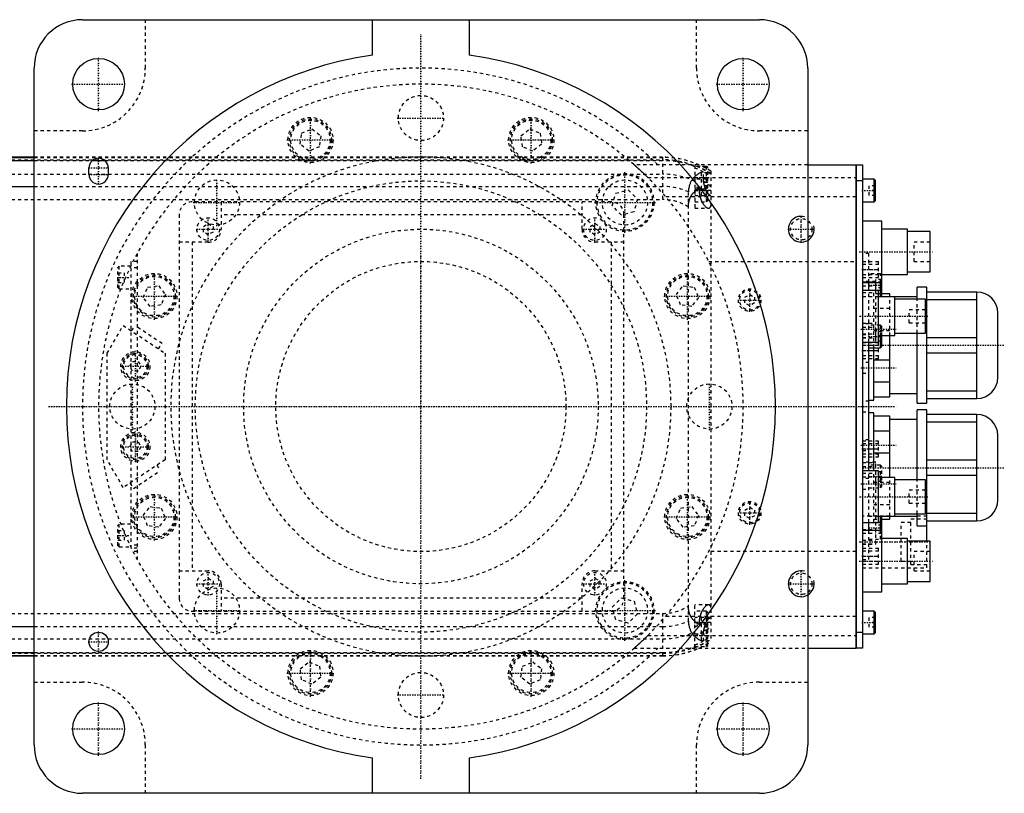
# Model space of a CAD drawing. Extents: x -706 to 181, y -120 to 120.
# Tile 11 of 11: x -124 to 181, y -120 to 120. Entities that reach past the tile are written whole.
import ezdxf

# ---------------------------------------------------------------- set-up
doc = ezdxf.new("R2010")
doc.units = 0
doc.linetypes.add('CENTER', pattern=[1.5, 0.45, -0.5, 0.05, -0.5])
doc.linetypes.add('DASHED', pattern=[2, 1, -1])
for name, color, linetype in [('AM_0', 7, 'CONTINUOUS'), ('AM_10', 7, 'CONTINUOUS'), ('AM_3', 7, 'DASHED'), ('AM_7', 7, 'CENTER')]:
    doc.layers.add(name, color=color, linetype=linetype)

msp = doc.modelspace()

# ---------------------------------------------------------------- linework, layer by layer
at = {"layer": 'AM_0', "color": 7, "linetype": 'CONTINUOUS'}
for p, q in [((-105, 120), (105, 120)), ((-15, 108.97), (-15, 120)), ((15, 120), (15, 108.97)), ((-120, -105), (-120, 105)), ((120, 105), (120, -105)), ((-120, 77.32), (-190.79, 77.32)), ((-190.6, 77.28), (-120, 77.28)), ((-186.5, 76.29), (-120, 76.29)), ((-103, 72), (-103, 74)), ((-101.93, 76.29), (-98.07, 76.29)), ((-97, 74), (-97, 72)), ((120, 75), (135, 75)), ((135, -75), (135, 75)), ((135, 74.95), (135.05, 74.95)), ((135.05, 75), (137, 75)), ((135.05, 75), (135.05, -75)), ((137, 75), (137, -75)), ((140.6, 70.5), (137, 70.5)), ((141, 70.1), (140.6, 70.5)), ((140.6, 63.5), (140.6, 70.5)), ((-167.3, 68.3), (-120, 68.3)), ((135, 69.95), (135.05, 69.95)), ((137, 70), (135.05, 70)), ((141, 63.9), (141, 70.1)), ((137, 63.5), (140.6, 63.5)), ((140.6, 63.5), (141, 63.9)), ((143, 57.5), (137, 57.5)), ((143, 35), (143, 57.5)), ((151, 55), (143, 55)), ((151, 41), (151, 55)), ((158, 54.25), (151, 54.25)), ((158, 41.75), (158, 54.25)), ((143, 41), (151, 41)), ((151, 41.75), (158, 41.75)), ((137, 38.5), (143, 38.5)), ((139, 36), (139, 38.5)), ((142.6, 35), (142.6, 38.5)), ((157, 37), (154, 37)), ((154, 33.27), (154, 37)), ((157, 1), (157, 37)), ((142, 36), (137, 36)), ((142, 20), (142, 36)), ((145.5, 35), (142, 35)), ((154, 34), (142, 34)), ((145.5, 34), (145.5, 35)), ((147, 22), (147, 34)), ((172.5, 35.5), (157, 35.5)), ((172.5, 2.5), (172.5, 35.5)), ((156.5, 33.25), (147, 33.25)), ((156.5, 22.75), (156.5, 33.25)), ((157, 33.2), (172.5, 33.2)), ((179, 9), (179, 29)), ((142, 22), (147, 22)), ((142.6, 18.25), (142.6, 22)), ((143, 18.65), (143, 22)), ((145.5, 3), (145.5, 22)), ((147, 22.75), (156.5, 22.75)), ((154, 1), (154, 22.75)), ((137, 20), (142, 20)), ((139, -20), (139, 20)), ((142.6, 18.25), (143, 18.65)), ((172.5, 21.3), (157, 21.3)), ((139, 18.25), (142.6, 18.25)), ((140.5, 2), (140.5, 18.25)), ((157, 16.7), (172.5, 16.7)), ((140.5, 14.49), (145.5, 14.49)), ((145.5, 7.51), (140.5, 7.51)), ((145.5, 4), (154, 4)), ((172.5, 4.8), (157, 4.8)), ((139, 2), (140.5, 2)), ((140.5, 3), (145.5, 3)), ((154, 1), (157, 1)), ((157, 2.5), (172.5, 2.5)), ((140.5, -2), (139, -2)), ((140.5, -20), (140.5, -2)), ((145.5, -3), (140.5, -3)), ((145.5, -22), (145.5, -3)), ((157, -1), (154, -1)), ((154, -22.75), (154, -1)), ((157, -41.75), (157, -1)), ((172.5, -2.5), (157, -2.5)), ((172.5, -35.5), (172.5, -2.5)), ((154, -4), (145.5, -4)), ((157, -4.8), (172.5, -4.8)), ((140.5, -7.51), (145.5, -7.51)), ((179, -29), (179, -9)), ((145.5, -14.49), (140.5, -14.49)), ((172.5, -16.7), (157, -16.7)), ((142, -20), (137, -20)), ((142, -36), (142, -20)), ((157, -21.3), (172.5, -21.3)), ((147, -22), (142, -22)), ((147, -34), (147, -22)), ((156.5, -22.75), (147, -22.75)), ((156.5, -33.25), (156.5, -22.75)), ((147, -33.25), (156.5, -33.25)), ((154, -37), (154, -33.27)), ((172.5, -33.2), (157, -33.2)), ((137, -36), (142, -36)), ((139, -38.5), (139, -36)), ((142, -34), (154, -34)), ((142.6, -34.17), (142, -34.17)), ((143, -34.57), (142.6, -34.17)), ((142.6, -38.5), (142.6, -34.17)), ((143, -57.5), (143, -34.57)), ((143, -35), (145.5, -35)), ((145.5, -35), (145.5, -34)), ((157, -35.5), (172.5, -35.5)), ((143, -38.5), (137, -38.5)), ((154, -37), (157, -37)), ((151, -41), (143, -41)), ((151, -55), (151, -41)), ((158, -41.75), (151, -41.75)), ((158, -54.25), (158, -41.75)), ((151, -54.25), (158, -54.25)), ((137, -57.5), (143, -57.5)), ((143, -55), (151, -55)), ((140.6, -63.5), (137, -63.5)), ((141, -63.9), (140.6, -63.5)), ((140.6, -70.5), (140.6, -63.5)), ((141, -70.1), (141, -63.9)), ((-167.3, -68.3), (-120, -68.3)), ((135, -69.95), (135.05, -69.95)), ((135.05, -70), (137, -70)), ((140.6, -70.5), (141, -70.1)), ((137, -70.5), (140.6, -70.5)), ((-186.5, -76.29), (-120, -76.29)), ((120, -75), (135, -75)), ((135, -74.95), (135.05, -74.95)), ((137, -75), (135.05, -75)), ((-190.79, -77.32), (-120, -77.32)), ((-190.6, -77.28), (-120, -77.28)), ((-15, -120), (-15, -108.97)), ((15, -108.97), (15, -120)), ((105, -120), (-105, -120))]:
    msp.add_line(p, q, dxfattribs=at)
for centre, radius in [((-100, 100), 8), ((100, 100), 8), ((-100, -73), 3), ((-100, -100), 8), ((100, -100), 8)]:
    msp.add_circle(centre, radius, dxfattribs=at)
for centre, radius, start, end in [((-105, 105), 15, 90, 180), ((105, 105), 15, 0, 90), ((0, 0), 110, 97.8375, 262.1625), ((0, 0), 110, 277.8375, 82.1625), ((-100, 74), 3, 0, 180), ((-100, 72), 3, 180, 0), ((172.5, 29), 6.5, 0, 90), ((172.5, 9), 6.5, 270, 0), ((172.5, -9), 6.5, 0, 90), ((172.5, -29), 6.5, 270, 0), ((-105, -105), 15, 180, 270), ((105, -105), 15, 270, 0)]:
    msp.add_arc(centre, radius, start, end, dxfattribs=at)
at = {"layer": 'AM_10', "color": 7, "linetype": 'CONTINUOUS'}
for centre in [(118, 55), (118, -55)]:
    msp.add_arc(centre, 4, 75, 15, dxfattribs=at)
at = {"layer": 'AM_3', "color": 6, "linetype": 'DASHED'}
for p, q in [((-85.5, 120), (-85.5, 105)), ((85.5, 105), (85.5, 120)), ((-37, 84.8), (-33.8, 86.12)), ((-33.8, 86.12), (-31.05, 84.01)), ((31.05, 84.01), (33.8, 86.12)), ((33.8, 86.12), (37, 84.8)), ((-105, 85.5), (-120, 85.5)), ((-37.45, 81.36), (-37, 84.8)), ((-31.05, 84.01), (-31.5, 80.58)), ((31.5, 80.58), (31.05, 84.01)), ((37, 84.8), (37.45, 81.36)), ((120, 85.5), (105, 85.5)), ((-34.7, 79.25), (-37.45, 81.36)), ((-31.5, 80.58), (-34.7, 79.25)), ((34.7, 79.25), (31.5, 80.58)), ((37.45, 81.36), (34.7, 79.25)), ((-309, 76.54), (75, 76.54)), ((75, 77.32), (-120, 77.32)), ((-120, 77.28), (75, 77.28)), ((75, 77.32), (75, 64.2)), ((-120, 76.29), (-101.93, 76.29)), ((-98.07, 76.29), (75, 76.29)), ((120, 75), (66.14, 75)), ((85, 74.75), (85, 61.5)), ((88.6, 74.5), (85, 74.5)), ((89, 74.1), (88.6, 74.5)), ((88.6, 63.5), (88.6, 74.5)), ((89, 63.9), (89, 74.1)), ((-309, 72.1), (75, 72.1)), ((70.42, 71), (135, 71)), ((88.6, 70.5), (85, 70.5)), ((87, 72.5), (87, 69.5)), ((89, 72.5), (87, 72.5)), ((87.65, 71), (87.65, 72.74)), ((89, 70.1), (88.6, 70.5)), ((90, 73.02), (90, -73.02)), ((140.6, 65.5), (140.6, 70.5)), ((-120, 68.3), (75, 68.3)), ((85, 67.5), (88.6, 67.5)), ((86.34, 67.64), (86.34, 67)), ((89, 69.5), (87, 69.5)), ((87, 68.5), (87, 65.5)), ((89, 68.5), (87, 68.5)), ((88.6, 67.5), (89, 67.9)), ((139, 68.5), (139, 65.5)), ((141, 68.5), (139, 68.5)), ((-309, 64.2), (75, 64.2)), ((59.38, 62.24), (60.43, 66.14)), ((60.43, 66.14), (64.33, 67.19)), ((64.33, 67.19), (67.19, 64.33)), ((67.19, 64.33), (66.14, 60.43)), ((135, 65), (75.99, 65)), ((83, -66.56), (83, 66.56)), ((90, 67), (85, 67)), ((85, 65.5), (89.8, 65.5)), ((141, 67), (139, 67)), ((141, 65.5), (139, 65.5)), ((59, 63.5), (-71, 63.5)), ((-62, 63.5), (-62, 55)), ((50, 55), (50, 63.5)), ((62.24, 59.38), (59.38, 62.24)), ((85, 63.5), (88.6, 63.5)), ((85, 61.5), (89.23, 61.5)), ((88.6, 63.5), (89, 63.9)), ((-75, 59.5), (-75, -59.5)), ((50, 59.5), (-62, 59.5)), ((66.14, 60.43), (62.24, 59.38)), ((63, -59.5), (63, 59.5)), ((-67.5, 55.87), (-66, 56.73)), ((-67.5, 54.13), (-67.5, 55.87)), ((-66, 56.73), (-64.5, 55.87)), ((-64.5, 55.87), (-64.5, 54.13)), ((52.5, 55.87), (54, 56.73)), ((52.5, 54.13), (52.5, 55.87)), ((54, 56.73), (55.5, 55.87)), ((55.5, 55.87), (55.5, 54.13)), ((-66, 53.27), (-67.5, 54.13)), ((-64.5, 54.13), (-66, 53.27)), ((54, 53.27), (52.5, 54.13)), ((55.5, 54.13), (54, 53.27)), ((-66, 51), (-75, 51)), ((-71, 51), (-71, -51)), ((63, 51), (54, 51)), ((59, 51), (59, -51)), ((158, 51), (153, 51)), ((153, 45), (153, 51)), ((-88, 47.5), (-88, -47.5)), ((139, 47.5), (137, 47.5)), ((139, 38.5), (139, 47.5)), ((-93.6, 43.5), (-94, 43.1)), ((-94, 36.9), (-94, 43.1)), ((-90, 43.5), (-93.6, 43.5)), ((-93.6, 36.5), (-93.6, 43.5)), ((-88, 45), (-90, 45)), ((-90, 45), (-90, -45)), ((-88, 43), (-90, 43)), ((89.3, 45), (135, 45)), ((137, 45), (142, 45)), ((142, 44.05), (137, 44.05)), ((142, 40), (142, 45)), ((153, 45), (158, 45)), ((-94, 41.5), (-92, 41.5)), ((-94, 40), (-92, 40)), ((-92, 38.5), (-92, 41.5)), ((137, 42.5), (142, 42.5)), ((137, 40.95), (142, 40.95)), ((137, 40), (142, 40)), ((142.6, 41.17), (139, 41.17)), ((143, 40.77), (142.6, 41.17)), ((142.6, 38.5), (142.6, 41.17)), ((-94, 38.5), (-92, 38.5)), ((-94, 36.9), (-93.6, 36.5)), ((-86.12, 33.8), (-84.8, 37)), ((-84.8, 37), (-81.36, 37.45)), ((-81.36, 37.45), (-79.25, 34.7)), ((79.25, 34.7), (81.36, 37.45)), ((81.36, 37.45), (84.8, 37)), ((84.8, 37), (86.12, 33.8)), ((141.1, 38.74), (137, 38.74)), ((137, 38.63), (141.1, 38.63)), ((137, 37.42), (141.1, 37.42)), ((143, 39.4), (141, 39.4)), ((141, 39.4), (141, 35.94)), ((143, 38.54), (141, 38.54)), ((143, 36.81), (141, 36.81)), ((141.1, 21.26), (141.1, 38.74)), ((-93.6, 36.5), (-90, 36.5)), ((-84.01, 31.05), (-86.12, 33.8)), ((-79.25, 34.7), (-80.58, 31.5)), ((80.58, 31.5), (79.25, 34.7)), ((86.12, 33.8), (84.01, 31.05)), ((100.5, 33.87), (102, 34.73)), ((100.5, 32.13), (100.5, 33.87)), ((102, 34.73), (103.5, 33.87)), ((103.5, 33.87), (103.5, 32.13)), ((137, 35.34), (141.1, 35.34)), ((137, 34.13), (141.1, 34.13)), ((139, 20), (139, 36)), ((139, 34.17), (142.6, 34.17)), ((140.5, 18.25), (140.5, 36)), ((142, 35), (140.5, 35)), ((143, 35.94), (141, 35.94)), ((142.6, 34.17), (142.6, 35)), ((142.6, 34.17), (143, 34.57)), ((143, 34.57), (143, 35)), ((145.5, 22), (145.5, 34)), ((-80.58, 31.5), (-84.01, 31.05)), ((84.01, 31.05), (80.58, 31.5)), ((102, 31.27), (100.5, 32.13)), ((103.5, 32.13), (102, 31.27)), ((154, 22.75), (154, 33.27)), ((140.5, 30.49), (145.5, 30.49)), ((156.5, 30), (151.5, 30)), ((151.5, 26), (151.5, 30)), ((-97.35, 16.5), (-92.35, 25.16)), ((-92.35, 25.16), (-79.35, 16.5)), ((-89.75, 23.43), (-88.64, 25.09)), ((-80.32, 19.55), (-88.64, 25.09)), ((137, 25.87), (141.1, 25.87)), ((139, 25.65), (137, 25.65)), ((137, 24.66), (141.1, 24.66)), ((142.6, 25.25), (139, 25.25)), ((143, 24.85), (142.6, 25.25)), ((142.6, 22), (142.6, 25.25)), ((143, 22), (143, 24.85)), ((151.5, 26), (156.5, 26)), ((137, 22.58), (141.1, 22.58)), ((137, 22.35), (139, 22.35)), ((145.5, 23.51), (140.5, 23.51)), ((141, 23.25), (141, 20.25)), ((143, 23.25), (141, 23.25)), ((143, 21.75), (141, 21.75)), ((-81.43, 17.89), (-80.32, 19.55)), ((137, 21.37), (141.1, 21.37)), ((137, 21.26), (141.1, 21.26)), ((137, 19.9), (142, 19.9)), ((142, 18.95), (137, 18.95)), ((143, 20.25), (141, 20.25)), ((142, 14.9), (142, 19.9)), ((-97.35, -16.5), (-97.35, 16.5)), ((-79.35, 16.5), (-79.35, -16.5)), ((137, 17.4), (142, 17.4)), ((137, 15.85), (142, 15.85)), ((-90.33, 12.5), (-89.47, 14)), ((-89.47, 11), (-90.33, 12.5)), ((-89.47, 14), (-87.73, 14)), ((-87.73, 14), (-86.87, 12.5)), ((-86.87, 12.5), (-87.73, 11)), ((137, 14.9), (142, 14.9)), ((139, 13.65), (137, 13.65)), ((-87.73, 11), (-89.47, 11)), ((137, 10.35), (139, 10.35)), ((139, 1.65), (137, 1.65)), ((137, -1.65), (139, -1.65)), ((-90.33, -12.5), (-89.47, -11)), ((-89.47, -11), (-87.73, -11)), ((-87.73, -11), (-86.87, -12.5)), ((139, -10.35), (137, -10.35)), ((137, -10.65), (142, -10.65)), ((142, -11.6), (137, -11.6)), ((142, -15.65), (142, -10.65)), ((-89.47, -14), (-90.33, -12.5)), ((-87.73, -14), (-89.47, -14)), ((-86.87, -12.5), (-87.73, -14)), ((137, -13.15), (142, -13.15)), ((137, -13.65), (139, -13.65)), ((137, -14.7), (142, -14.7)), ((-92.35, -25.16), (-97.35, -16.5)), ((-79.35, -16.5), (-92.35, -25.16)), ((-81.95, -18.23), (-80.84, -19.89)), ((137, -15.65), (142, -15.65)), ((141.1, -17.26), (137, -17.26)), ((137, -17.37), (141.1, -17.37)), ((142.6, -18.25), (139, -18.25)), ((141.1, -42.74), (141.1, -17.26)), ((143, -18.65), (142.6, -18.25)), ((142.6, -25.25), (142.6, -18.25)), ((-89.16, -25.44), (-80.84, -19.89)), ((137, -18.58), (141.1, -18.58)), ((137, -20.66), (141.1, -20.66)), ((139, -36), (139, -20)), ((140.5, -36), (140.5, -20)), ((141, -20.25), (141, -23.25)), ((143, -20.25), (141, -20.25)), ((143, -24.85), (143, -18.65)), ((-90.27, -23.77), (-89.16, -25.44)), ((137, -21.87), (141.1, -21.87)), ((139, -22.35), (137, -22.35)), ((140.5, -23.51), (145.5, -23.51)), ((143, -21.75), (141, -21.75)), ((143, -23.25), (141, -23.25)), ((145.5, -34), (145.5, -22)), ((154, -33.27), (154, -22.75)), ((137, -25.65), (139, -25.65)), ((139, -25.25), (142.6, -25.25)), ((142.6, -25.25), (143, -24.85)), ((156.5, -26), (151.5, -26)), ((151.5, -30), (151.5, -26)), ((145.5, -30.49), (140.5, -30.49)), ((151.5, -30), (156.5, -30)), ((-86.12, -33.8), (-84.01, -31.05)), ((-84.01, -31.05), (-80.58, -31.5)), ((-80.58, -31.5), (-79.25, -34.7)), ((79.25, -34.7), (80.58, -31.5)), ((80.58, -31.5), (84.01, -31.05)), ((84.01, -31.05), (86.12, -33.8)), ((100.5, -32.13), (102, -31.27)), ((100.5, -33.87), (100.5, -32.13)), ((102, -31.27), (103.5, -32.13)), ((103.5, -32.13), (103.5, -33.87)), ((-93.6, -36.5), (-94, -36.9)), ((-90, -36.5), (-93.6, -36.5)), ((-93.6, -43.5), (-93.6, -36.5)), ((-84.8, -37), (-86.12, -33.8)), ((-79.25, -34.7), (-81.36, -37.45)), ((81.36, -37.45), (79.25, -34.7)), ((86.12, -33.8), (84.8, -37)), ((102, -34.73), (100.5, -33.87)), ((103.5, -33.87), (102, -34.73)), ((145.5, -34), (137, -34)), ((142, -34.17), (139, -34.17)), ((140.5, -35), (143, -35)), ((143, -35.94), (141, -35.94)), ((141, -35.94), (141, -39.4)), ((152, -36), (149, -36)), ((149, -48), (149, -36)), ((157, -35), (152, -35)), ((152, -49), (152, -35)), ((157, -34), (154, -34)), ((-94, -43.1), (-94, -36.9)), ((-94, -38.5), (-92, -38.5)), ((-92, -41.5), (-92, -38.5)), ((-81.36, -37.45), (-84.8, -37)), ((84.8, -37), (81.36, -37.45)), ((137, -38.13), (141.1, -38.13)), ((137, -39.34), (141.1, -39.34)), ((139, -47.5), (139, -38.5)), ((143, -36.81), (141, -36.81)), ((143, -38.54), (141, -38.54)), ((143, -39.4), (141, -39.4)), ((142.6, -41.17), (142.6, -38.5)), ((-94, -40), (-92, -40)), ((-94, -41.5), (-92, -41.5)), ((137, -41.42), (141.1, -41.42)), ((137, -42.63), (141.1, -42.63)), ((137, -42.74), (141.1, -42.74)), ((139, -41.17), (142.6, -41.17)), ((142.6, -41.17), (143, -40.77)), ((157, -50), (157, -41.75)), ((-94, -43.1), (-93.6, -43.5)), ((-93.6, -43.5), (-90, -43.5)), ((-88, -43), (-90, -43)), ((-88, -44), (-90, -44)), ((-88, -45), (-90, -45)), ((135, -45), (89.3, -45)), ((137, -43.95), (142, -43.95)), ((142, -44.9), (137, -44.9)), ((142, -48.95), (142, -43.95)), ((158, -45), (153, -45)), ((153, -51), (153, -45)), ((137, -46.45), (142, -46.45)), ((137, -47.5), (139, -47.5)), ((137, -48), (142, -48)), ((149, -48), (152, -48)), ((-75, -51), (-66, -51)), ((54, -51), (63, -51)), ((137, -48.95), (142, -48.95)), ((137, -50), (157, -50)), ((152, -49), (157, -49)), ((153, -51), (158, -51)), ((-67.5, -54.13), (-66, -53.27)), ((-67.5, -55.87), (-67.5, -54.13)), ((-66, -53.27), (-64.5, -54.13)), ((-64.5, -54.13), (-64.5, -55.87)), ((52.5, -54.13), (54, -53.27)), ((52.5, -55.87), (52.5, -54.13)), ((54, -53.27), (55.5, -54.13)), ((55.5, -54.13), (55.5, -55.87)), ((-66, -56.73), (-67.5, -55.87)), ((-64.5, -55.87), (-66, -56.73)), ((-62, -55), (-62, -63.5)), ((50, -63.5), (50, -55)), ((54, -56.73), (52.5, -55.87)), ((55.5, -55.87), (54, -56.73)), ((50, -59.5), (-62, -59.5)), ((59.38, -62.24), (62.24, -59.38)), ((62.24, -59.38), (66.14, -60.43)), ((66.14, -60.43), (67.19, -64.33)), ((-71, -63.5), (59, -63.5)), ((60.43, -66.14), (59.38, -62.24)), ((89.23, -61.5), (85, -61.5)), ((85, -74.75), (85, -61.5)), ((88.6, -63.5), (85, -63.5)), ((89, -63.9), (88.6, -63.5)), ((88.6, -74.5), (88.6, -63.5)), ((89, -74.1), (89, -63.9)), ((-309, -64.2), (75, -64.2)), ((64.33, -67.19), (60.43, -66.14)), ((67.19, -64.33), (64.33, -67.19)), ((75, -64.2), (75, -77.32)), ((75.99, -65), (135, -65)), ((89.8, -65.5), (85, -65.5)), ((90, -67), (85, -67)), ((86.34, -67), (86.34, -67.64)), ((87, -65.5), (87, -68.5)), ((139, -65.5), (139, -68.5)), ((141, -65.5), (139, -65.5)), ((141, -67), (139, -67)), ((-120, -68.3), (75, -68.3)), ((88.6, -67.5), (85, -67.5)), ((89, -68.5), (87, -68.5)), ((87, -69.5), (87, -72.5)), ((89, -69.5), (87, -69.5)), ((89, -67.9), (88.6, -67.5)), ((88.6, -70.5), (89, -70.1)), ((141, -68.5), (139, -68.5)), ((-309, -72.1), (75, -72.1)), ((70.42, -71), (135, -71)), ((85, -70.5), (88.6, -70.5)), ((89, -72.5), (87, -72.5)), ((87.65, -72.74), (87.65, -71)), ((-120, -76.29), (75, -76.29)), ((66.14, -75), (120, -75)), ((85, -74.5), (88.6, -74.5)), ((88.6, -74.5), (89, -74.1)), ((-309, -76.54), (75, -76.54)), ((-120, -77.28), (75, -77.28)), ((-120, -77.32), (75, -77.32)), ((-37.45, -81.36), (-34.7, -79.25)), ((-34.7, -79.25), (-31.5, -80.58)), ((31.5, -80.58), (34.7, -79.25)), ((34.7, -79.25), (37.45, -81.36)), ((-37, -84.8), (-37.45, -81.36)), ((-31.5, -80.58), (-31.05, -84.01)), ((31.05, -84.01), (31.5, -80.58)), ((37.45, -81.36), (37, -84.8)), ((-120, -85.5), (-105, -85.5)), ((-33.8, -86.12), (-37, -84.8)), ((-31.05, -84.01), (-33.8, -86.12)), ((33.8, -86.12), (31.05, -84.01)), ((37, -84.8), (33.8, -86.12)), ((105, -85.5), (120, -85.5)), ((-85.5, -105), (-85.5, -120)), ((85.5, -120), (85.5, -105))]:
    msp.add_line(p, q, dxfattribs=at)
for points in [[(66.14, 75, 0), (66.14, 75, 0), (66.15, 75, 0), (66.15, 75, 0), (66.15, 74.99, 0), (66.15, 74.99, 0), (66.16, 74.99, 0), (66.16, 74.98, 0), (66.17, 74.97, 0), (66.18, 74.97, 0), (66.19, 74.96, 0), (66.2, 74.95, 0), (66.21, 74.95, 0), (66.22, 74.93, 0), (66.23, 74.92, 0), (66.25, 74.91, 0), (66.27, 74.89, 0), (66.29, 74.87, 0), (66.3, 74.87, 0), (66.31, 74.86, 0), (66.33, 74.84, 0), (66.35, 74.82, 0), (66.36, 74.81, 0), (66.37, 74.8, 0), (66.4, 74.77, 0), (66.42, 74.75, 0), (66.44, 74.74, 0), (66.45, 74.73, 0), (66.48, 74.7, 0), (66.51, 74.68, 0), (66.54, 74.65, 0), (66.57, 74.62, 0), (66.6, 74.59, 0), (66.62, 74.58, 0), (66.63, 74.57, 0), (66.67, 74.54, 0), (66.7, 74.51, 0), (66.74, 74.47, 0), (66.77, 74.44, 0), (66.81, 74.41, 0), (66.83, 74.39, 0), (66.84, 74.38, 0), (66.88, 74.34, 0), (66.92, 74.31, 0), (66.96, 74.27, 0), (67, 74.24, 0), (67.04, 74.2, 0), (67.06, 74.19, 0), (67.08, 74.17, 0), (67.12, 74.13, 0), (67.16, 74.1, 0), (67.2, 74.06, 0), (67.24, 74.02, 0), (67.28, 73.99, 0), (67.3, 73.97, 0), (67.32, 73.95, 0), (67.36, 73.91, 0), (67.4, 73.87, 0), (67.45, 73.83, 0), (67.49, 73.79, 0), (67.53, 73.75, 0), (67.55, 73.73, 0), (67.58, 73.71, 0), (67.62, 73.67, 0), (67.67, 73.63, 0), (67.69, 73.61, 0), (67.83, 73.48, 0), (68.12, 73.21, 0), (68.41, 72.94, 0), (68.72, 72.65, 0), (69.03, 72.35, 0), (69.34, 72.05, 0), (69.5, 71.9, 0), (69.66, 71.75, 0), (69.97, 71.45, 0), (70.27, 71.15, 0), (70.42, 71, 0)], [(84.35, 70.61, 0), (84.28, 70.52, 0), (84.15, 70.34, 0), (84.03, 70.15, 0), (83.97, 70.06, 0), (83.91, 69.96, 0), (83.79, 69.76, 0), (83.68, 69.55, 0), (83.58, 69.34, 0), (83.49, 69.12, 0), (83.4, 68.9, 0), (83.36, 68.78, 0), (83.32, 68.67, 0), (83.25, 68.43, 0), (83.19, 68.19, 0), (83.13, 67.94, 0), (83.09, 67.7, 0), (83.05, 67.45, 0), (83.04, 67.32, 0), (83.03, 67.2, 0), (83.01, 66.94, 0), (83, 66.69, 0), (83, 66.56, 0)], [(87.65, 72.74, 0), (87.56, 72.73, 0), (87.38, 72.7, 0), (87.2, 72.65, 0), (87.11, 72.62, 0), (87.01, 72.59, 0), (86.83, 72.53, 0), (86.64, 72.45, 0), (86.44, 72.36, 0), (86.25, 72.26, 0), (86.06, 72.15, 0), (85.97, 72.09, 0), (85.87, 72.03, 0), (85.68, 71.9, 0), (85.5, 71.76, 0), (85.31, 71.61, 0), (85.13, 71.45, 0), (84.95, 71.28, 0), (84.86, 71.19, 0), (84.78, 71.1, 0), (84.6, 70.91, 0), (84.43, 70.71, 0), (84.35, 70.61, 0)], [(89.8, 65.5, 0), (89.79, 65.5, 0), (89.77, 65.5, 0), (89.75, 65.5, 0), (89.74, 65.5, 0), (89.73, 65.51, 0), (89.71, 65.51, 0), (89.7, 65.52, 0), (89.68, 65.52, 0), (89.66, 65.53, 0), (89.63, 65.54, 0), (89.62, 65.55, 0), (89.61, 65.55, 0), (89.59, 65.56, 0), (89.57, 65.57, 0), (89.55, 65.59, 0), (89.53, 65.6, 0), (89.5, 65.62, 0), (89.49, 65.63, 0), (89.48, 65.64, 0), (89.46, 65.65, 0), (89.43, 65.67, 0), (89.42, 65.68, 0), (89.41, 65.69, 0), (89.39, 65.72, 0), (89.36, 65.74, 0), (89.35, 65.75, 0), (89.34, 65.76, 0), (89.31, 65.79, 0), (89.29, 65.81, 0), (89.26, 65.84, 0), (89.24, 65.87, 0), (89.21, 65.9, 0), (89.2, 65.92, 0), (89.18, 65.93, 0), (89.16, 65.96, 0), (89.13, 66, 0), (89.11, 66.03, 0), (89.08, 66.06, 0), (89.05, 66.1, 0), (89.04, 66.12, 0), (89.03, 66.14, 0), (89, 66.17, 0), (88.97, 66.21, 0), (88.95, 66.25, 0), (88.92, 66.29, 0), (88.89, 66.34, 0), (88.88, 66.36, 0), (88.87, 66.38, 0), (88.84, 66.42, 0), (88.81, 66.47, 0), (88.79, 66.51, 0), (88.76, 66.56, 0), (88.73, 66.6, 0), (88.72, 66.63, 0), (88.71, 66.65, 0), (88.68, 66.7, 0), (88.66, 66.75, 0), (88.63, 66.8, 0), (88.6, 66.85, 0), (88.58, 66.9, 0), (88.57, 66.93, 0), (88.55, 66.95, 0), (88.53, 67, 0), (88.5, 67.06, 0), (88.49, 67.08, 0), (88.48, 67.11, 0), (88.45, 67.16, 0), (88.43, 67.22, 0), (88.42, 67.25, 0), (88.41, 67.28, 0), (88.38, 67.33, 0), (88.36, 67.39, 0), (88.33, 67.45, 0), (88.31, 67.51, 0), (88.28, 67.57, 0), (88.27, 67.6, 0), (88.26, 67.63, 0), (88.24, 67.69, 0), (88.21, 67.76, 0), (88.19, 67.82, 0), (88.17, 67.89, 0), (88.15, 67.95, 0), (88.13, 67.99, 0), (88.12, 68.02, 0), (88.1, 68.09, 0), (88.08, 68.16, 0), (88.06, 68.23, 0), (88.04, 68.3, 0), (88.02, 68.37, 0), (88.01, 68.41, 0), (88, 68.44, 0), (87.98, 68.52, 0), (87.96, 68.59, 0), (87.94, 68.66, 0), (87.92, 68.74, 0), (87.9, 68.81, 0), (87.89, 68.85, 0), (87.88, 68.89, 0), (87.87, 68.96, 0), (87.85, 69.04, 0), (87.84, 69.12, 0), (87.82, 69.2, 0), (87.81, 69.27, 0), (87.8, 69.31, 0), (87.79, 69.35, 0), (87.78, 69.43, 0), (87.77, 69.51, 0), (87.76, 69.55, 0), (87.75, 69.59, 0), (87.74, 69.67, 0), (87.73, 69.75, 0), (87.73, 69.79, 0), (87.72, 69.83, 0), (87.71, 69.91, 0), (87.7, 69.99, 0), (87.69, 70.07, 0), (87.69, 70.15, 0), (87.68, 70.24, 0), (87.68, 70.28, 0), (87.67, 70.32, 0), (87.67, 70.4, 0), (87.66, 70.48, 0), (87.66, 70.56, 0), (87.66, 70.64, 0), (87.65, 70.72, 0), (87.65, 70.76, 0), (87.65, 70.8, 0), (87.65, 70.88, 0), (87.65, 70.96, 0), (87.65, 71, 0)], [(83, 61.92, 0), (83, 62.15, 0), (83.01, 62.41, 0), (83.02, 62.48, 0), (83.02, 62.55, 0), (83.03, 62.59, 0), (83.03, 62.63, 0), (83.04, 62.7, 0), (83.04, 62.77, 0), (83.05, 62.85, 0), (83.06, 62.92, 0), (83.07, 62.99, 0), (83.07, 63.03, 0), (83.08, 63.07, 0), (83.09, 63.14, 0), (83.1, 63.21, 0), (83.11, 63.25, 0), (83.11, 63.28, 0), (83.13, 63.36, 0), (83.14, 63.43, 0), (83.15, 63.46, 0), (83.16, 63.5, 0), (83.17, 63.57, 0), (83.19, 63.64, 0), (83.21, 63.71, 0), (83.22, 63.78, 0), (83.24, 63.86, 0), (83.25, 63.89, 0), (83.26, 63.93, 0), (83.28, 63.99, 0), (83.3, 64.06, 0), (83.32, 64.13, 0), (83.35, 64.2, 0), (83.37, 64.27, 0), (83.38, 64.3, 0), (83.39, 64.33, 0), (83.42, 64.4, 0), (83.44, 64.47, 0), (83.47, 64.53, 0), (83.49, 64.6, 0), (83.52, 64.66, 0), (83.54, 64.69, 0), (83.55, 64.72, 0), (83.58, 64.79, 0), (83.61, 64.85, 0), (83.64, 64.91, 0), (83.67, 64.97, 0), (83.7, 65.03, 0), (83.71, 65.06, 0), (83.73, 65.09, 0), (83.76, 65.15, 0), (83.79, 65.21, 0), (83.83, 65.27, 0), (83.86, 65.33, 0), (83.89, 65.39, 0), (83.91, 65.42, 0), (83.93, 65.45, 0), (83.96, 65.5, 0), (84, 65.56, 0), (84.02, 65.59, 0), (84.04, 65.61, 0), (84.07, 65.67, 0), (84.11, 65.72, 0), (84.13, 65.75, 0), (84.15, 65.78, 0), (84.19, 65.83, 0), (84.22, 65.88, 0), (84.26, 65.93, 0), (84.3, 65.98, 0), (84.34, 66.03, 0), (84.36, 66.06, 0), (84.38, 66.08, 0), (84.42, 66.13, 0), (84.46, 66.18, 0), (84.6, 66.34, 0), (84.86, 66.6, 0), (85.11, 66.84, 0), (85.38, 67.05, 0), (85.51, 67.15, 0), (85.65, 67.25, 0), (85.92, 67.42, 0), (86.2, 67.57, 0), (86.34, 67.64, 0)], [(86.34, 67, 0), (86.34, 66.96, 0), (86.34, 66.88, 0), (86.34, 66.79, 0), (86.34, 66.75, 0), (86.34, 66.71, 0), (86.35, 66.63, 0), (86.35, 66.54, 0), (86.36, 66.46, 0), (86.36, 66.37, 0), (86.37, 66.29, 0), (86.38, 66.25, 0), (86.38, 66.21, 0), (86.39, 66.12, 0), (86.4, 66.04, 0), (86.41, 65.95, 0), (86.42, 65.87, 0), (86.44, 65.79, 0), (86.44, 65.75, 0), (86.45, 65.71, 0), (86.47, 65.62, 0), (86.48, 65.54, 0), (86.49, 65.5, 0)], [(86.49, 65.5, 0), (86.5, 65.44, 0), (86.53, 65.31, 0), (86.56, 65.19, 0), (86.58, 65.13, 0), (86.59, 65.07, 0), (86.63, 64.95, 0), (86.66, 64.83, 0), (86.7, 64.71, 0), (86.73, 64.6, 0), (86.77, 64.48, 0), (86.79, 64.43, 0), (86.82, 64.37, 0), (86.86, 64.26, 0), (86.9, 64.15, 0), (86.94, 64.04, 0), (86.99, 63.94, 0), (87.04, 63.84, 0), (87.06, 63.79, 0), (87.08, 63.74, 0), (87.13, 63.64, 0), (87.18, 63.54, 0), (87.2, 63.5, 0)], [(90, 65.59, 0), (89.97, 65.56, 0), (89.9, 65.52, 0), (89.84, 65.5, 0), (89.8, 65.5, 0)], [(87.2, 63.5, 0), (87.26, 63.4, 0), (87.37, 63.2, 0), (87.48, 63.02, 0), (87.53, 62.93, 0), (87.59, 62.84, 0), (87.71, 62.67, 0), (87.83, 62.51, 0), (87.95, 62.36, 0), (88.07, 62.22, 0), (88.19, 62.09, 0), (88.25, 62.03, 0), (88.31, 61.98, 0), (88.43, 61.87, 0), (88.55, 61.78, 0), (88.66, 61.7, 0), (88.78, 61.63, 0), (88.89, 61.58, 0), (88.94, 61.56, 0), (88.99, 61.54, 0), (89.09, 61.51, 0), (89.19, 61.5, 0), (89.23, 61.5, 0)], [(89.23, 61.5, 0), (89.26, 61.5, 0), (89.31, 61.51, 0), (89.37, 61.52, 0), (89.39, 61.52, 0), (89.42, 61.53, 0), (89.47, 61.55, 0), (89.52, 61.58, 0), (89.57, 61.61, 0), (89.62, 61.65, 0), (89.66, 61.69, 0), (89.69, 61.72, 0), (89.71, 61.74, 0), (89.75, 61.8, 0), (89.79, 61.86, 0), (89.83, 61.93, 0), (89.86, 62, 0), (89.9, 62.08, 0), (89.91, 62.12, 0), (89.93, 62.16, 0), (89.96, 62.25, 0), (89.99, 62.34, 0), (90, 62.39, 0)], [(86.34, -67.64, 0), (86.2, -67.57, 0), (85.92, -67.42, 0), (85.64, -67.24, 0), (85.5, -67.14, 0), (85.36, -67.04, 0), (85.1, -66.82, 0), (84.84, -66.59, 0), (84.59, -66.32, 0), (84.45, -66.16, 0), (84.41, -66.11, 0), (84.37, -66.07, 0), (84.35, -66.04, 0), (84.33, -66.02, 0), (84.29, -65.97, 0), (84.25, -65.92, 0), (84.21, -65.87, 0), (84.17, -65.81, 0), (84.14, -65.76, 0), (84.12, -65.73, 0), (84.1, -65.71, 0), (84.06, -65.65, 0), (84.03, -65.6, 0), (84.01, -65.57, 0), (83.99, -65.54, 0), (83.96, -65.49, 0), (83.92, -65.43, 0), (83.9, -65.4, 0), (83.89, -65.38, 0), (83.85, -65.32, 0), (83.82, -65.26, 0), (83.79, -65.2, 0), (83.75, -65.14, 0), (83.72, -65.08, 0), (83.71, -65.05, 0), (83.69, -65.02, 0), (83.66, -64.96, 0), (83.63, -64.9, 0), (83.6, -64.83, 0), (83.57, -64.77, 0), (83.54, -64.71, 0), (83.53, -64.68, 0), (83.52, -64.64, 0), (83.49, -64.58, 0), (83.46, -64.52, 0), (83.44, -64.45, 0), (83.41, -64.39, 0), (83.39, -64.32, 0), (83.38, -64.29, 0), (83.37, -64.25, 0), (83.34, -64.19, 0), (83.32, -64.12, 0), (83.3, -64.05, 0), (83.28, -63.98, 0), (83.26, -63.92, 0), (83.25, -63.88, 0), (83.24, -63.85, 0), (83.22, -63.78, 0), (83.2, -63.71, 0), (83.19, -63.64, 0), (83.17, -63.57, 0), (83.16, -63.5, 0), (83.15, -63.46, 0), (83.14, -63.43, 0), (83.13, -63.36, 0), (83.11, -63.28, 0), (83.11, -63.25, 0), (83.1, -63.21, 0), (83.09, -63.14, 0), (83.08, -63.07, 0), (83.07, -63.03, 0), (83.07, -62.99, 0), (83.06, -62.92, 0), (83.05, -62.85, 0), (83.04, -62.77, 0), (83.04, -62.7, 0), (83.03, -62.63, 0), (83.03, -62.59, 0), (83.02, -62.55, 0), (83.02, -62.48, 0), (83.01, -62.41, 0), (83, -62.15, 0), (83, -61.92, 0)], [(87.2, -63.5, 0), (87.18, -63.54, 0), (87.13, -63.64, 0), (87.08, -63.74, 0), (87.06, -63.79, 0), (87.04, -63.84, 0), (86.99, -63.94, 0), (86.94, -64.04, 0), (86.9, -64.15, 0), (86.86, -64.26, 0), (86.82, -64.37, 0), (86.79, -64.43, 0), (86.77, -64.48, 0), (86.73, -64.6, 0), (86.7, -64.71, 0), (86.66, -64.83, 0), (86.63, -64.95, 0), (86.59, -65.07, 0), (86.58, -65.13, 0), (86.56, -65.19, 0), (86.53, -65.31, 0), (86.5, -65.44, 0), (86.49, -65.5, 0)], [(89.23, -61.5, 0), (89.19, -61.5, 0), (89.09, -61.51, 0), (88.99, -61.54, 0), (88.94, -61.56, 0), (88.89, -61.58, 0), (88.78, -61.63, 0), (88.66, -61.7, 0), (88.55, -61.78, 0), (88.43, -61.87, 0), (88.31, -61.98, 0), (88.25, -62.03, 0), (88.19, -62.09, 0), (88.07, -62.22, 0), (87.95, -62.36, 0), (87.83, -62.51, 0), (87.71, -62.67, 0), (87.59, -62.84, 0), (87.53, -62.93, 0), (87.48, -63.02, 0), (87.37, -63.2, 0), (87.26, -63.4, 0), (87.2, -63.5, 0)], [(90, -62.39, 0), (89.99, -62.34, 0), (89.96, -62.25, 0), (89.93, -62.16, 0), (89.91, -62.12, 0), (89.9, -62.08, 0), (89.86, -62, 0), (89.83, -61.93, 0), (89.79, -61.86, 0), (89.75, -61.8, 0), (89.71, -61.74, 0), (89.69, -61.72, 0), (89.66, -61.69, 0), (89.62, -61.65, 0), (89.57, -61.61, 0), (89.52, -61.58, 0), (89.47, -61.55, 0), (89.42, -61.53, 0), (89.39, -61.52, 0), (89.37, -61.52, 0), (89.31, -61.51, 0), (89.26, -61.5, 0), (89.23, -61.5, 0)], [(83, -66.56, 0), (83, -66.69, 0), (83.01, -66.94, 0), (83.03, -67.19, 0), (83.04, -67.32, 0), (83.05, -67.44, 0), (83.09, -67.69, 0), (83.13, -67.94, 0), (83.18, -68.19, 0), (83.25, -68.43, 0), (83.32, -68.66, 0), (83.36, -68.78, 0), (83.4, -68.89, 0), (83.49, -69.12, 0), (83.58, -69.34, 0), (83.68, -69.55, 0), (83.79, -69.76, 0), (83.91, -69.96, 0), (83.97, -70.06, 0), (84.03, -70.15, 0), (84.15, -70.34, 0), (84.28, -70.52, 0), (84.35, -70.61, 0)], [(86.49, -65.5, 0), (86.48, -65.54, 0), (86.47, -65.62, 0), (86.45, -65.71, 0), (86.44, -65.75, 0), (86.44, -65.79, 0), (86.42, -65.87, 0), (86.41, -65.95, 0), (86.4, -66.04, 0), (86.39, -66.12, 0), (86.38, -66.21, 0), (86.38, -66.25, 0), (86.37, -66.29, 0), (86.36, -66.37, 0), (86.36, -66.46, 0), (86.35, -66.54, 0), (86.35, -66.63, 0), (86.34, -66.71, 0), (86.34, -66.75, 0), (86.34, -66.79, 0), (86.34, -66.88, 0), (86.34, -66.96, 0), (86.34, -67, 0)], [(87.65, -71, 0), (87.65, -70.96, 0), (87.65, -70.88, 0), (87.65, -70.8, 0), (87.65, -70.76, 0), (87.65, -70.72, 0), (87.66, -70.64, 0), (87.66, -70.56, 0), (87.66, -70.48, 0), (87.67, -70.4, 0), (87.67, -70.32, 0), (87.68, -70.28, 0), (87.68, -70.24, 0), (87.69, -70.15, 0), (87.69, -70.07, 0), (87.7, -69.99, 0), (87.71, -69.91, 0), (87.72, -69.83, 0), (87.73, -69.79, 0), (87.73, -69.75, 0), (87.74, -69.67, 0), (87.75, -69.59, 0), (87.76, -69.55, 0), (87.77, -69.51, 0), (87.78, -69.43, 0), (87.79, -69.35, 0), (87.8, -69.31, 0), (87.81, -69.27, 0), (87.82, -69.2, 0), (87.84, -69.12, 0), (87.85, -69.04, 0), (87.87, -68.96, 0), (87.88, -68.89, 0), (87.89, -68.85, 0), (87.9, -68.81, 0), (87.92, -68.74, 0), (87.94, -68.66, 0), (87.96, -68.59, 0), (87.98, -68.52, 0), (88, -68.44, 0), (88.01, -68.41, 0), (88.02, -68.37, 0), (88.04, -68.3, 0), (88.06, -68.23, 0), (88.08, -68.16, 0), (88.1, -68.09, 0), (88.12, -68.02, 0), (88.13, -67.99, 0), (88.15, -67.95, 0), (88.17, -67.89, 0), (88.19, -67.82, 0), (88.21, -67.76, 0), (88.24, -67.69, 0), (88.26, -67.63, 0), (88.27, -67.6, 0), (88.28, -67.57, 0), (88.31, -67.51, 0), (88.33, -67.45, 0), (88.36, -67.39, 0), (88.38, -67.33, 0), (88.41, -67.28, 0), (88.42, -67.25, 0), (88.43, -67.22, 0), (88.45, -67.16, 0), (88.48, -67.11, 0), (88.49, -67.08, 0), (88.5, -67.06, 0), (88.53, -67, 0), (88.55, -66.95, 0), (88.57, -66.93, 0), (88.58, -66.9, 0), (88.6, -66.85, 0), (88.63, -66.8, 0), (88.66, -66.75, 0), (88.68, -66.7, 0), (88.71, -66.65, 0), (88.72, -66.63, 0), (88.73, -66.6, 0), (88.76, -66.56, 0), (88.79, -66.51, 0), (88.81, -66.47, 0), (88.84, -66.42, 0), (88.87, -66.38, 0), (88.88, -66.36, 0), (88.89, -66.34, 0), (88.92, -66.29, 0), (88.95, -66.25, 0), (88.97, -66.21, 0), (89, -66.17, 0), (89.03, -66.14, 0), (89.04, -66.12, 0), (89.05, -66.1, 0), (89.08, -66.06, 0), (89.11, -66.03, 0), (89.13, -66, 0), (89.16, -65.96, 0), (89.18, -65.93, 0), (89.2, -65.92, 0), (89.21, -65.9, 0), (89.24, -65.87, 0), (89.26, -65.84, 0), (89.29, -65.81, 0), (89.31, -65.79, 0), (89.34, -65.76, 0), (89.35, -65.75, 0), (89.36, -65.74, 0), (89.39, -65.72, 0), (89.41, -65.69, 0), (89.42, -65.68, 0), (89.43, -65.67, 0), (89.46, -65.65, 0), (89.48, -65.64, 0), (89.49, -65.63, 0), (89.5, -65.62, 0), (89.53, -65.6, 0), (89.55, -65.59, 0), (89.57, -65.57, 0), (89.59, -65.56, 0), (89.61, -65.55, 0), (89.62, -65.55, 0), (89.63, -65.54, 0), (89.66, -65.53, 0), (89.68, -65.52, 0), (89.7, -65.52, 0), (89.71, -65.51, 0), (89.73, -65.51, 0), (89.74, -65.5, 0), (89.75, -65.5, 0), (89.77, -65.5, 0), (89.79, -65.5, 0), (89.8, -65.5, 0)], [(89.8, -65.5, 0), (89.84, -65.5, 0), (89.9, -65.52, 0), (89.97, -65.56, 0), (90, -65.59, 0)], [(70.42, -71, 0), (70.27, -71.15, 0), (69.97, -71.45, 0), (69.66, -71.75, 0), (69.5, -71.9, 0), (69.34, -72.05, 0), (69.03, -72.35, 0), (68.72, -72.65, 0), (68.41, -72.94, 0), (68.12, -73.21, 0), (67.83, -73.48, 0), (67.69, -73.61, 0), (67.67, -73.63, 0), (67.62, -73.67, 0), (67.58, -73.71, 0), (67.55, -73.73, 0), (67.53, -73.75, 0), (67.49, -73.79, 0), (67.45, -73.83, 0), (67.4, -73.87, 0), (67.36, -73.91, 0), (67.32, -73.95, 0), (67.3, -73.97, 0), (67.28, -73.99, 0), (67.24, -74.02, 0), (67.2, -74.06, 0), (67.16, -74.1, 0), (67.12, -74.13, 0), (67.08, -74.17, 0), (67.06, -74.19, 0), (67.04, -74.2, 0), (67, -74.24, 0), (66.96, -74.27, 0), (66.92, -74.31, 0), (66.88, -74.34, 0), (66.84, -74.38, 0), (66.83, -74.39, 0), (66.81, -74.41, 0), (66.77, -74.44, 0), (66.74, -74.47, 0), (66.7, -74.51, 0), (66.67, -74.54, 0), (66.63, -74.57, 0), (66.62, -74.58, 0), (66.6, -74.59, 0), (66.57, -74.62, 0), (66.54, -74.65, 0), (66.51, -74.68, 0), (66.48, -74.7, 0), (66.45, -74.73, 0), (66.44, -74.74, 0), (66.42, -74.75, 0), (66.4, -74.77, 0), (66.37, -74.8, 0), (66.36, -74.81, 0), (66.35, -74.82, 0), (66.33, -74.84, 0), (66.31, -74.86, 0), (66.3, -74.87, 0), (66.29, -74.87, 0), (66.27, -74.89, 0), (66.25, -74.91, 0), (66.23, -74.92, 0), (66.22, -74.93, 0), (66.21, -74.95, 0), (66.2, -74.95, 0), (66.19, -74.96, 0), (66.18, -74.97, 0), (66.17, -74.97, 0), (66.16, -74.98, 0), (66.16, -74.99, 0), (66.15, -74.99, 0), (66.15, -74.99, 0), (66.15, -75, 0), (66.15, -75, 0), (66.14, -75, 0), (66.14, -75, 0)], [(84.35, -70.61, 0), (84.43, -70.71, 0), (84.6, -70.91, 0), (84.77, -71.1, 0), (84.86, -71.19, 0), (84.95, -71.28, 0), (85.13, -71.45, 0), (85.31, -71.61, 0), (85.5, -71.76, 0), (85.68, -71.9, 0), (85.87, -72.03, 0), (85.97, -72.09, 0), (86.07, -72.15, 0), (86.26, -72.26, 0), (86.45, -72.36, 0), (86.64, -72.45, 0), (86.83, -72.53, 0), (87.02, -72.6, 0), (87.12, -72.63, 0), (87.21, -72.65, 0), (87.39, -72.7, 0), (87.56, -72.73, 0), (87.65, -72.74, 0)]]:
    msp.add_polyline3d(points, dxfattribs=at)
for centre, radius in [((0, 89.5), 7), ((-34.25, 82.69), 7), ((-34.25, 82.69), 6.5), ((-34.25, 82.69), 6.1), ((34.25, 82.69), 7), ((34.25, 82.69), 6.5), ((34.25, 82.69), 6.1), ((0, 0), 77.5), ((-63.29, 63.29), 7), ((63.29, 63.29), 9), ((63.29, 63.29), 8.6), ((63.29, 63.29), 7), ((0, 0), 70), ((-66, 55), 3.5), ((54, 55), 3.5), ((118, 55), 3.32), ((0, 0), 55), ((0, 0), 45), ((0, 0), 45), ((-82.69, 34.25), 7), ((-82.69, 34.25), 6.5), ((-82.69, 34.25), 6.1), ((82.69, 34.25), 7), ((82.69, 34.25), 6.5), ((82.69, 34.25), 6.1), ((102, 33), 3.5), ((102, 33), 3.1), ((-88.6, 12.5), 4.5), ((-88.6, 12.5), 4), ((-88.6, 12.5), 3.6), ((-89.5, 0), 7), ((89.5, 0), 7), ((-88.6, -12.5), 4.5), ((-88.6, -12.5), 4), ((-88.6, -12.5), 3.6), ((-82.69, -34.25), 7), ((82.69, -34.25), 7), ((-82.69, -34.25), 6.5), ((-82.69, -34.25), 6.1), ((82.69, -34.25), 6.5), ((82.69, -34.25), 6.1), ((102, -33), 3.5), ((102, -33), 3.1), ((-66, -55), 3.5), ((54, -55), 3.5), ((118, -55), 3.32), ((63.29, -63.29), 9), ((63.29, -63.29), 8.6), ((-63.29, -63.29), 7), ((63.29, -63.29), 7), ((-34.25, -82.69), 7), ((-34.25, -82.69), 6.5), ((34.25, -82.69), 7), ((34.25, -82.69), 6.5), ((-34.25, -82.69), 6.1), ((34.25, -82.69), 6.1), ((0, -89.5), 7)]:
    msp.add_circle(centre, radius, dxfattribs=at)
for centre, radius, start, end in [((0, 0), 105, 45.5847, 314.4153), ((-105, 105), 19.5, 270, 0), ((105, 105), 19.5, 180, 270), ((0, 0), 100, 48.5904, 311.4096), ((75, 49), 28.32, 58.0174, 90), ((75, 49), 28.28, 57.9645, 90), ((75, 49), 27.54, 57.0038, 90), ((75, 49), 27.29, 68.5078, 90), ((75, 49), 27.62, 57.1102, 68.7759), ((75, 49), 26.9, 61.9504, 68.176), ((0, 0), 100, 314.7651, 45.2349), ((75, 49), 23.1, 64.3441, 90), ((75, 49), 24.36, 51.9935, 65.7637), ((75, 49), 19.3, 65.5117, 90), ((75, 49), 21.81, 58.6873, 62.7152), ((75, 49), 15.2, 58.2431, 90), ((-71, 59.5), 4, 90, 180), ((59, 59.5), 4, 0, 90), ((-66, 55), 4, 270, 0), ((54, 55), 4, 180, 270), ((-66, -55), 4, 0, 90), ((54, -55), 4, 90, 180), ((-71, -59.5), 4, 180, 270), ((59, -59.5), 4, 270, 0), ((75, -49), 15.2, 270, 301.7569), ((75, -49), 19.3, 270, 294.4883), ((75, -49), 23.1, 270, 295.6559), ((75, -49), 21.81, 297.2848, 301.3127), ((75, -49), 24.36, 294.2363, 308.0065), ((75, -49), 27.54, 270, 302.9962), ((75, -49), 28.28, 270, 302.0355), ((75, -49), 28.32, 270, 301.9826), ((75, -49), 27.62, 291.2241, 302.8898), ((75, -49), 26.9, 291.824, 298.0496), ((75, -49), 27.29, 270, 291.4922), ((-105, -105), 19.5, 0, 90), ((105, -105), 19.5, 90, 180)]:
    msp.add_arc(centre, radius, start, end, dxfattribs=at)
at = {"layer": 'AM_7', "color": 4, "linetype": 'CENTER'}
for p, q in [((0, -115.5), (0, 115.5)), ((-100, 91.6), (-100, 108.4)), ((100, 91.6), (100, 108.4)), ((-108.4, 100), (-91.6, 100)), ((91.6, 100), (108.4, 100)), ((-34.25, 75.34), (-34.25, 90.04)), ((-7.35, 89.5), (7.35, 89.5)), ((34.25, 75.34), (34.25, 90.04)), ((-41.6, 82.69), (-26.9, 82.69)), ((26.9, 82.69), (41.6, 82.69)), ((-100, 68.85), (-100, 77.15)), ((-103.15, 74), (-96.85, 74)), ((-103.15, 72), (-96.85, 72)), ((-63.29, 55.94), (-63.29, 70.64)), ((63.29, 53.84), (63.29, 72.74)), ((84.8, 71), (89.2, 71)), ((84.8, 67), (89.2, 67)), ((136.8, 67), (141.2, 67)), ((-70.64, 63.29), (-55.94, 63.29)), ((53.84, 63.29), (72.74, 63.29)), ((-66, 51.32), (-66, 58.67)), ((54, 51.32), (54, 58.67)), ((118, 50.8), (118, 59.2)), ((-69.67, 55), (-62.33, 55)), ((50.33, 55), (57.67, 55)), ((113.8, 55), (122.2, 55)), ((0, -47.25), (0, 47.25)), ((135.95, 48), (159.05, 48)), ((-94.2, 40), (-89.8, 40)), ((-82.69, 26.9), (-82.69, 41.6)), ((82.69, 26.9), (82.69, 41.6)), ((136.75, 42.5), (142.25, 42.5)), ((102, 29.32), (102, 36.67)), ((138.8, 37.67), (143.2, 37.67)), ((-90.04, 34.25), (-75.34, 34.25)), ((75.34, 34.25), (90.04, 34.25)), ((98.33, 33), (105.67, 33)), ((136.03, 28), (157.47, 28)), ((136.5, 24), (147.5, 24)), ((138.8, 21.75), (143.2, 21.75)), ((137, 19), (181, 19)), ((-88.6, 7.77), (-88.6, 17.22)), ((136.75, 17.4), (142.25, 17.4)), ((-93.32, 12.5), (-83.88, 12.5)), ((136.5, 12), (147.5, 12)), ((-89.5, -7.35), (-89.5, 7.35)), ((89.5, -7.35), (89.5, 7.35)), ((-115.5, 0), (147.5, 0)), ((-47.25, 0), (47.25, 0)), ((-88.6, -17.23), (-88.6, -7.78)), ((136.5, -12), (147.5, -12)), ((-93.32, -12.5), (-83.88, -12.5)), ((136.75, -13.15), (142.25, -13.15)), ((137, -19), (181, -19)), ((136.5, -24), (147.5, -24)), ((138.8, -21.75), (143.2, -21.75)), ((-82.69, -41.6), (-82.69, -26.9)), ((82.69, -41.6), (82.69, -26.9)), ((102, -36.68), (102, -29.33)), ((136.03, -28), (157.47, -28)), ((98.33, -33), (105.67, -33)), ((-90.04, -34.25), (-75.34, -34.25)), ((75.34, -34.25), (90.04, -34.25)), ((138.8, -37.67), (143.2, -37.67)), ((-94.2, -40), (-89.8, -40)), ((136, -42), (158, -42)), ((135.95, -48), (159.05, -48)), ((136.75, -46.45), (142.25, -46.45)), ((-66, -58.68), (-66, -51.33)), ((54, -58.68), (54, -51.33)), ((118, -59.2), (118, -50.8)), ((63.29, -72.74), (63.29, -53.84)), ((-69.67, -55), (-62.33, -55)), ((-63.29, -70.64), (-63.29, -55.94)), ((50.33, -55), (57.67, -55)), ((113.8, -55), (122.2, -55)), ((-70.64, -63.29), (-55.94, -63.29)), ((53.84, -63.29), (72.74, -63.29)), ((84.8, -67), (89.2, -67)), ((136.8, -67), (141.2, -67)), ((-100, -76.15), (-100, -69.85)), ((-103.15, -73), (-96.85, -73)), ((84.8, -71), (89.2, -71)), ((-34.25, -90.04), (-34.25, -75.34)), ((34.25, -90.04), (34.25, -75.34)), ((-41.6, -82.69), (-26.9, -82.69)), ((26.9, -82.69), (41.6, -82.69)), ((-100, -108.4), (-100, -91.6)), ((-7.35, -89.5), (7.35, -89.5)), ((100, -108.4), (100, -91.6)), ((-108.4, -100), (-91.6, -100)), ((91.6, -100), (108.4, -100))]:
    msp.add_line(p, q, dxfattribs=at)

doc.saveas('drawing.dxf')
